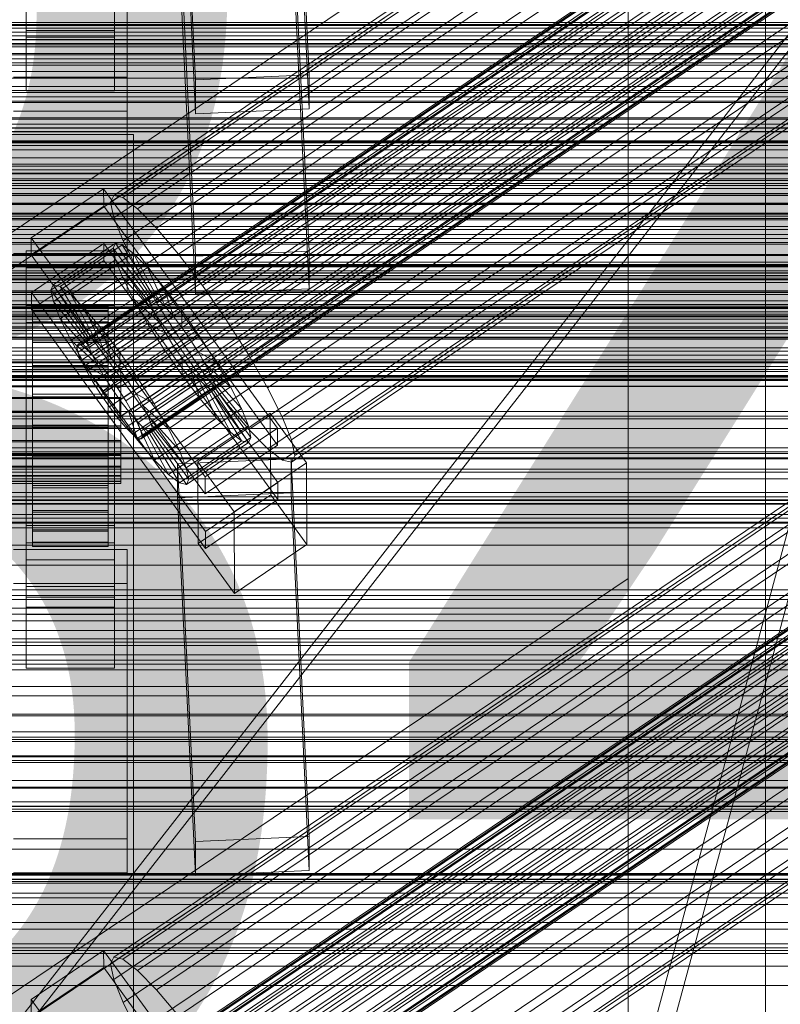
# Model space of a CAD drawing. Header units: millimetres. Extents: x -1970 to 61924, y -58230 to 6847.
# Tile 213 of 256: x 132 to 252, y -33573 to -33417. Entities that reach past the tile are written whole.
import ezdxf

# ---------------------------------------------------------------- set-up
doc = ezdxf.new("R2010")
doc.units = ezdxf.units.MM
for name, color, linetype, lineweight in [('COTAS_O', 1, 'Continuous', 0), ('frontal_briquetadora', 7, 'Continuous', 0), ('frontal_C01', 7, 'Continuous', 0), ('frontal_C01-mix', 7, 'Continuous', 0), ('frontal_C02', 7, 'Continuous', 0), ('frontal_C03', 7, 'Continuous', 0), ('frontal_dosificador', 7, 'Continuous', 0), ('frontal_secador', 7, 'Continuous', 0)]:
    doc.layers.add(name, color=color, linetype=linetype, lineweight=lineweight)
doc.dimstyles.new('R19_100', dxfattribs={"dimtxt": 250, "dimasz": 150, "dimexe": 150, "dimexo": 80, "dimgap": 100, "dimtad": 1, "dimtih": 1, "dimtoh": 1, "dimdsep": 46, "dimcen": 0.09, "dimadec": 0, "dimazin": 0, "dimtfac": 1, "dimtdec": 4, "dimtofl": 0, "dimtmove": 0, "dimatfit": 3, "dimfxl": 1, "dimtolj": 1, "dimtzin": 0, "dimarcsym": 0})

# ---------------------------------------------------------------- blocks, each defined once
blk = doc.blocks.new('DIM_R26_46')
at = {"layer": 'COTAS_O'}
for p, q in [((-1725, -33700), (-1575, -33655)), ((1725, -33700), (1575, -33655)), ((-1725, -34400), (-1725, -33700)), ((-1725, -33700), (1725, -33700)), ((-1725, -33700), (-1575, -33745)), ((1725, -33700), (1575, -33745)), ((1725, -34400), (1725, -33700))]:
    blk.add_line(p, q, dxfattribs=at)
blk.add_text('3450 O', height=250, dxfattribs=at).set_placement((0, -33600))

msp = doc.modelspace()

# ---------------------------------------------------------------- linework, layer by layer
at = {"layer": 'frontal_briquetadora'}
for p, q in [((207, -33670), (342, -33170)), ((210, -33670), (345, -33170))]:
    msp.add_line(p, q, dxfattribs=at)
at = {"layer": 'frontal_C01'}
for p, q in [((146.872, -33444.634), (331.181, -33320.299)), ((146.383, -33445.724), (330.692, -33321.389)), ((148.32, -33444.983), (332.629, -33320.649)), ((150.629, -33446.748), (334.938, -33322.414)), ((141.045, -33468.604), (354.844, -33324.376)), ((141.218, -33468.218), (355.017, -33323.99)), ((141.731, -33468.342), (355.53, -33324.113)), ((142.549, -33468.967), (356.348, -33324.739)), ((146.887, -33448.179), (331.197, -33323.844)), ((141.224, -33469.474), (355.022, -33325.246)), ((141.742, -33470.768), (355.541, -33326.54)), ((143.617, -33470.052), (357.415, -33325.823)), ((153.641, -33449.809), (337.95, -33325.474)), ((142.565, -33472.399), (356.363, -33328.171)), ((144.861, -33471.521), (358.659, -33327.293)), ((148.35, -33451.832), (332.659, -33327.497)), ((359.995, -33329.047), (146.196, -33473.275)), ((157.152, -33453.956), (341.461, -33329.621)), ((143.635, -33474.254), (357.434, -33330.026)), ((147.533, -33475.195), (361.332, -33330.967)), ((144.881, -33476.209), (358.68, -33331.98)), ((148.779, -33477.149), (362.578, -33332.921)), ((150.672, -33456.433), (334.981, -33332.099)), ((146.218, -33478.128), (360.017, -33333.9)), ((147.554, -33479.883), (361.352, -33335.654)), ((149.85, -33479.005), (363.648, -33334.777)), ((345.231, -33334.572), (160.922, -33458.907)), ((148.798, -33481.352), (362.596, -33337.124)), ((150.672, -33480.635), (364.471, -33336.407)), ((153.694, -33461.67), (338.003, -33337.335)), ((149.865, -33482.436), (363.664, -33338.208)), ((150.683, -33483.062), (364.482, -33338.834)), ((151.191, -33481.93), (364.989, -33337.701)), ((151.196, -33483.186), (364.995, -33338.957)), ((151.369, -33482.8), (365.168, -33338.571)), ((164.693, -33464.325), (349.002, -33339.99)), ((157.211, -33467.185), (341.52, -33342.851)), ((168.21, -33469.84), (352.519, -33345.505)), ((160.982, -33472.603), (345.291, -33348.269)), ((171.232, -33475.077), (355.541, -33350.742)), ((164.752, -33477.554), (349.061, -33353.22)), ((173.554, -33479.679), (357.863, -33355.344)), ((168.263, -33481.701), (352.572, -33357.367)), ((175.016, -33483.331), (359.326, -33358.997)), ((171.275, -33484.762), (355.584, -33360.427)), ((173.584, -33486.527), (357.893, -33362.192)), ((175.032, -33486.876), (359.341, -33362.542)), ((175.521, -33485.786), (359.83, -33361.452)), ((159.83, -33426.324), (156.962, -33366.535)), ((174.943, -33365.735), (177.811, -33425.524)), ((159.83, -33431.717), (156.962, -33371.929)), ((177.811, -33430.917), (174.943, -33371.129)), ((250, -35948.844), (250, -33373.251)), ((250, -33378.064), (250, -35953.656)), ((149, -33380.085), (149, -33425.923)), ((228.298, -33384.669), (130, -33450.981)), ((149, -33431.315), (149, -33385.478)), ((228.298, -33505.257), (228.298, -33384.669)), ((130, -33456.762), (228.298, -33390.45)), ((228.298, -33390.45), (228.298, -33511.037)), ((-425, -33420.808), (425, -33420.808)), ((149, -33425.923), (131, -33425.923)), ((149, -33431.315), (149, -33425.923)), ((177.811, -33425.524), (159.83, -33426.324)), ((159.83, -33426.324), (159.83, -33431.717)), ((177.811, -33430.917), (177.811, -33425.524)), ((159.83, -33431.717), (177.811, -33430.917)), ((425, -33432.363), (-425, -33432.363)), ((131, -33431.315), (149, -33431.315)), ((425, -33434.504), (-425, -33434.504)), ((146.383, -33566.311), (330.692, -33441.977)), ((146.872, -33565.222), (331.181, -33440.887)), ((148.32, -33565.571), (332.629, -33441.236)), ((133.809, -33451.349), (145.277, -33443.612)), ((145.277, -33443.612), (145.289, -33446.309)), ((145.277, -33443.612), (172.809, -33481.467)), ((150.629, -33567.336), (334.938, -33443.001)), ((141.045, -33589.192), (354.844, -33444.964)), ((141.218, -33588.806), (355.017, -33444.577)), ((141.731, -33588.929), (355.53, -33444.701)), ((146.383, -33445.724), (146.872, -33444.634)), ((146.872, -33444.634), (148.32, -33444.983)), ((146.887, -33568.766), (331.197, -33444.432)), ((148.32, -33444.983), (150.629, -33446.748)), ((-425, -33446.06), (425, -33446.06)), ((145.289, -33446.309), (133.821, -33454.045)), ((141.224, -33590.062), (355.022, -33445.833)), ((142.549, -33589.555), (356.348, -33445.327)), ((143.617, -33590.639), (357.415, -33446.411)), ((172.821, -33484.163), (145.289, -33446.309)), ((146.887, -33448.179), (146.383, -33445.724)), ((150.629, -33446.748), (153.641, -33449.809)), ((153.641, -33570.396), (337.95, -33446.062)), ((141.742, -33591.356), (355.541, -33447.128)), ((144.861, -33592.109), (358.659, -33447.88)), ((148.35, -33451.832), (146.887, -33448.179)), ((148.35, -33572.419), (332.659, -33448.085)), ((142.565, -33592.987), (356.363, -33448.758)), ((359.995, -33449.635), (146.196, -33593.863)), ((153.641, -33449.809), (157.152, -33453.956)), ((133.821, -33454.045), (133.809, -33451.349)), ((161.341, -33489.203), (133.809, -33451.349)), ((143.635, -33594.842), (357.434, -33450.614)), ((157.152, -33574.543), (341.461, -33450.209)), ((133.847, -33459.976), (145.315, -33452.24)), ((136.948, -33459.613), (146.777, -33452.981)), ((137.313, -33458.797), (147.143, -33452.166)), ((138.396, -33459.059), (148.226, -33452.428)), ((144.881, -33596.796), (358.68, -33452.568)), ((145.315, -33452.24), (145.327, -33454.936)), ((145.315, -33452.24), (172.847, -33490.094)), ((147.143, -33452.166), (146.777, -33452.981)), ((146.777, -33452.981), (152.513, -33460.868)), ((146.777, -33452.981), (147.155, -33454.818)), ((148.226, -33452.428), (147.143, -33452.166)), ((147.143, -33452.166), (152.686, -33460.482)), ((147.533, -33595.783), (361.332, -33451.554)), ((149.953, -33453.748), (148.226, -33452.428)), ((148.226, -33452.428), (153.199, -33460.605)), ((150.672, -33456.433), (148.35, -33451.832)), ((150.672, -33577.021), (334.981, -33452.686)), ((133, -33456.107), (133, -33453.411)), ((133, -33453.411), (147, -33453.411)), ((133, -33499.633), (133, -33453.411)), ((133.821, -33454.045), (161.353, -33491.899)), ((140.123, -33460.379), (149.953, -33453.748)), ((146.218, -33598.716), (360.017, -33454.488)), ((147, -33453.411), (147, -33456.107)), ((147, -33453.411), (147, -33499.633)), ((148.779, -33597.737), (362.578, -33453.509)), ((152.207, -33456.037), (149.953, -33453.748)), ((149.953, -33453.748), (154.017, -33461.231)), ((157.152, -33453.956), (160.922, -33458.907)), ((147, -33456.107), (133, -33456.107)), ((133, -33456.107), (133, -33502.329)), ((145.327, -33454.936), (133.859, -33462.673)), ((137.325, -33461.449), (147.155, -33454.818)), ((142.377, -33462.668), (152.207, -33456.037)), ((172.859, -33492.791), (145.327, -33454.936)), ((147, -33502.329), (147, -33456.107)), ((147.155, -33454.818), (152.692, -33461.738)), ((147.155, -33454.818), (148.249, -33457.55)), ((149.85, -33599.593), (363.648, -33455.364)), ((154.833, -33459.139), (152.207, -33456.037)), ((152.207, -33456.037), (155.085, -33462.315)), ((345.231, -33455.16), (160.922, -33579.494)), ((138.419, -33464.181), (148.249, -33457.55)), ((147.554, -33600.47), (361.352, -33456.242)), ((148.249, -33457.55), (153.21, -33463.032)), ((148.249, -33457.55), (149.985, -33460.992)), ((153.694, -33461.67), (150.672, -33456.433)), ((150.672, -33601.223), (364.471, -33456.995)), ((136.948, -33459.613), (137.313, -33458.797)), ((142.856, -33467.113), (137.313, -33458.797)), ((137.313, -33458.797), (138.396, -33459.059)), ((143.369, -33467.237), (138.396, -33459.059)), ((138.396, -33459.059), (140.123, -33460.379)), ((145.003, -33465.77), (154.833, -33459.139)), ((148.798, -33601.94), (362.596, -33457.712)), ((149.865, -33603.024), (363.664, -33458.796)), ((151.191, -33602.517), (364.989, -33458.289)), ((151.369, -33603.387), (365.168, -33459.159)), ((153.694, -33582.258), (338.003, -33457.923)), ((157.653, -33462.843), (154.833, -33459.139)), ((154.833, -33459.139), (156.329, -33463.785)), ((160.922, -33458.907), (164.693, -33464.325)), ((133.859, -33462.673), (133.847, -33459.976)), ((161.379, -33497.831), (133.847, -33459.976)), ((142.683, -33467.499), (136.948, -33459.613)), ((137.325, -33461.449), (136.948, -33459.613)), ((144.188, -33467.862), (140.123, -33460.379)), ((140.123, -33460.379), (142.377, -33462.668)), ((152.686, -33460.482), (142.856, -33467.113)), ((153.199, -33460.605), (143.369, -33467.237)), ((150.683, -33603.65), (364.482, -33459.421)), ((151.196, -33603.773), (364.995, -33459.545)), ((152.513, -33460.868), (152.686, -33460.482)), ((152.686, -33460.482), (153.199, -33460.605)), ((153.199, -33460.605), (154.017, -33461.231)), ((164.693, -33584.912), (349.002, -33460.578)), ((133, -33464.735), (133, -33462.038)), ((133, -33462.038), (147, -33462.038)), ((133, -33508.261), (133, -33462.038)), ((134, -33472.222), (134, -33462.222)), ((134, -33462.222), (134, -33462.814)), ((134, -33462.222), (146, -33462.222)), ((134, -33462.925), (134, -33462.222)), ((142.862, -33468.369), (137.325, -33461.449)), ((138.419, -33464.181), (137.325, -33461.449)), ((140.156, -33467.624), (149.985, -33460.992)), ((152.513, -33460.868), (142.683, -33467.499)), ((152.692, -33461.738), (142.862, -33468.369)), ((154.017, -33461.231), (144.188, -33467.862)), ((155.085, -33462.315), (145.255, -33468.946)), ((146, -33462.814), (146, -33462.222)), ((146, -33462.222), (146, -33472.222)), ((146, -33462.222), (146, -33462.925)), ((147, -33462.038), (147, -33464.735)), ((147, -33462.038), (147, -33508.261)), ((149.985, -33460.992), (154.033, -33464.662)), ((149.985, -33460.992), (152.246, -33464.91)), ((152.692, -33461.738), (152.513, -33460.868)), ((153.21, -33463.032), (152.692, -33461.738)), ((157.211, -33467.185), (153.694, -33461.67)), ((154.017, -33461.231), (155.085, -33462.315)), ((155.085, -33462.315), (156.329, -33463.785)), ((133.859, -33462.673), (161.391, -33500.527)), ((134, -33472.502), (134, -33462.814)), ((134, -33462.814), (134, -33464.661)), ((134, -33462.814), (146, -33462.814)), ((134, -33472.554), (134, -33462.925)), ((134, -33462.925), (146, -33462.925)), ((134, -33464.874), (134, -33462.925)), ((145.255, -33468.946), (142.377, -33462.668)), ((142.377, -33462.668), (145.003, -33465.77)), ((153.21, -33463.032), (143.38, -33469.663)), ((146, -33464.661), (146, -33462.814)), ((146, -33462.814), (146, -33472.502)), ((146, -33462.925), (146, -33472.554)), ((146, -33462.925), (146, -33464.874)), ((156.329, -33463.785), (146.499, -33470.416)), ((157.653, -33462.843), (147.823, -33469.474)), ((154.033, -33464.662), (153.21, -33463.032)), ((156.329, -33463.785), (157.665, -33465.539)), ((157.211, -33587.773), (341.52, -33463.438)), ((157.665, -33465.539), (157.653, -33462.843)), ((160.474, -33466.895), (157.653, -33462.843)), ((147, -33464.735), (133, -33464.735)), ((133, -33464.735), (133, -33510.957)), ((134, -33473.377), (134, -33464.661)), ((134, -33464.661), (134, -33467.636)), ((134, -33464.661), (146, -33464.661)), ((134, -33473.478), (134, -33464.874)), ((134, -33464.874), (146, -33464.874)), ((134, -33467.937), (134, -33464.874)), ((143.38, -33469.663), (138.419, -33464.181)), ((140.156, -33467.624), (138.419, -33464.181)), ((142.416, -33471.541), (152.246, -33464.91)), ((154.033, -33464.662), (144.203, -33471.294)), ((146, -33467.636), (146, -33464.661)), ((146, -33464.661), (146, -33473.377)), ((146, -33464.874), (146, -33473.478)), ((146, -33464.874), (146, -33467.937)), ((147, -33510.957), (147, -33464.735)), ((152.246, -33464.91), (155.103, -33466.518)), ((152.246, -33464.91), (154.877, -33469.035)), ((155.103, -33466.518), (154.033, -33464.662)), ((164.693, -33464.325), (168.21, -33469.84)), ((146.499, -33470.416), (145.003, -33465.77)), ((145.003, -33465.77), (147.823, -33469.474)), ((155.103, -33466.518), (145.274, -33473.149)), ((147.835, -33472.17), (157.665, -33465.539)), ((150.644, -33473.527), (160.474, -33466.895)), ((156.35, -33468.472), (155.103, -33466.518)), ((157.665, -33465.539), (159.001, -33467.459)), ((160.474, -33466.895), (159.001, -33467.459)), ((163.105, -33471.021), (160.474, -33466.895)), ((168.21, -33590.428), (352.519, -33466.093)), ((134, -33474.786), (134, -33467.636)), ((134, -33467.636), (134, -33471.537)), ((134, -33467.636), (146, -33467.636)), ((134, -33474.929), (134, -33467.937)), ((134, -33467.937), (146, -33467.937)), ((134, -33471.906), (134, -33467.937)), ((144.203, -33471.294), (140.156, -33467.624)), ((142.416, -33471.541), (140.156, -33467.624)), ((141.045, -33468.604), (141.218, -33468.218)), ((141.218, -33468.218), (141.731, -33468.342)), ((141.731, -33468.342), (142.549, -33468.967)), ((142.856, -33467.113), (142.683, -33467.499)), ((142.683, -33467.499), (142.862, -33468.369)), ((143.369, -33467.237), (142.856, -33467.113)), ((142.862, -33468.369), (143.38, -33469.663)), ((144.188, -33467.862), (143.369, -33467.237)), ((145.255, -33468.946), (144.188, -33467.862)), ((146, -33471.537), (146, -33467.636)), ((146, -33467.636), (146, -33474.786)), ((146, -33467.937), (146, -33474.929)), ((146, -33467.937), (146, -33471.906)), ((156.35, -33468.472), (146.52, -33475.103)), ((159.001, -33467.459), (149.171, -33474.09)), ((154.877, -33469.035), (156.35, -33468.472)), ((157.686, -33470.392), (156.35, -33468.472)), ((160.982, -33472.603), (157.211, -33467.185)), ((159.001, -33467.459), (160.247, -33469.413)), ((141.224, -33469.474), (141.045, -33468.604)), ((141.742, -33470.768), (141.224, -33469.474)), ((142.549, -33468.967), (143.617, -33470.052)), ((143.38, -33469.663), (144.203, -33471.294)), ((143.617, -33470.052), (144.861, -33471.521)), ((145.047, -33475.667), (154.877, -33469.035)), ((146.499, -33470.416), (145.255, -33468.946)), ((147.823, -33469.474), (147.835, -33472.17)), ((147.823, -33469.474), (150.644, -33473.527)), ((160.247, -33469.413), (150.417, -33476.044)), ((154.877, -33469.035), (157.698, -33473.088)), ((163.105, -33471.021), (160.247, -33469.413)), ((160.247, -33469.413), (161.318, -33471.268)), ((160.982, -33593.191), (345.291, -33468.856)), ((168.21, -33469.84), (171.232, -33475.077)), ((134, -33476.634), (134, -33471.537)), ((134, -33471.537), (134, -33476.098)), ((134, -33471.537), (146, -33471.537)), ((142.565, -33472.399), (141.742, -33470.768)), ((145.274, -33473.149), (142.416, -33471.541)), ((145.047, -33475.667), (142.416, -33471.541)), ((144.203, -33471.294), (145.274, -33473.149)), ((144.861, -33471.521), (146.196, -33473.275)), ((146, -33476.098), (146, -33471.537)), ((146, -33471.537), (146, -33476.634)), ((147.835, -33472.17), (146.499, -33470.416)), ((157.686, -33470.392), (147.856, -33477.023)), ((161.318, -33471.268), (151.488, -33477.9)), ((153.275, -33477.652), (163.105, -33471.021)), ((157.698, -33473.088), (157.686, -33470.392)), ((159.022, -33472.146), (157.686, -33470.392)), ((165.365, -33474.938), (161.318, -33471.268)), ((161.318, -33471.268), (162.14, -33472.899)), ((165.365, -33474.938), (163.105, -33471.021)), ((171.232, -33595.665), (355.541, -33471.33)), ((-148, -33472.222), (148, -33472.222)), ((-148, -33472.502), (148, -33472.502)), ((-148, -33472.554), (148, -33472.554)), ((134, -33476.808), (134, -33471.906)), ((134, -33471.906), (146, -33471.906)), ((134, -33476.509), (134, -33471.906)), ((134, -33472.502), (134, -33472.222)), ((146, -33472.222), (134, -33472.222)), ((134, -33472.222), (134, -33472.554)), ((134, -33473.377), (134, -33472.502)), ((146, -33472.502), (134, -33472.502)), ((146, -33472.554), (134, -33472.554)), ((134, -33472.554), (134, -33473.478)), ((143.635, -33474.254), (142.565, -33472.399)), ((145.274, -33473.149), (146.52, -33475.103)), ((146, -33471.906), (146, -33476.808)), ((146, -33471.906), (146, -33476.509)), ((146, -33472.222), (146, -33472.502)), ((146, -33472.554), (146, -33472.222)), ((146, -33472.502), (146, -33473.377)), ((146, -33473.478), (146, -33472.554)), ((149.171, -33474.09), (147.835, -33472.17)), ((147.868, -33479.719), (157.698, -33473.088)), ((148, -33472.502), (148, -33472.222)), ((148, -33472.222), (148, -33472.554)), ((148, -33473.377), (148, -33472.502)), ((148, -33472.554), (148, -33473.478)), ((159.022, -33472.146), (149.192, -33478.778)), ((162.14, -33472.899), (152.311, -33479.53)), ((157.698, -33473.088), (160.518, -33476.792)), ((160.518, -33476.792), (159.022, -33472.146)), ((160.266, -33473.616), (159.022, -33472.146)), ((164.752, -33477.554), (160.982, -33472.603)), ((167.102, -33478.381), (162.14, -33472.899)), ((162.14, -33472.899), (162.659, -33474.193)), ((-148, -33473.377), (148, -33473.377)), ((-148, -33473.478), (148, -33473.478)), ((-148, -33474.786), (148, -33474.786)), ((134, -33474.786), (134, -33473.377)), ((146, -33473.377), (134, -33473.377)), ((146, -33473.478), (134, -33473.478)), ((134, -33473.478), (134, -33474.929)), ((134, -33476.634), (134, -33474.786)), ((146, -33474.786), (134, -33474.786)), ((144.881, -33476.209), (143.635, -33474.254)), ((146, -33473.377), (146, -33474.786)), ((146, -33474.929), (146, -33473.478)), ((146, -33474.786), (146, -33476.634)), ((146.196, -33473.275), (147.533, -33475.195)), ((148, -33474.786), (148, -33473.377)), ((148, -33473.478), (148, -33474.929)), ((148, -33476.634), (148, -33474.786)), ((149.171, -33474.09), (150.644, -33473.527)), ((150.417, -33476.044), (149.171, -33474.09)), ((160.266, -33473.616), (150.436, -33480.247)), ((150.644, -33473.527), (153.275, -33477.652)), ((161.333, -33474.7), (151.503, -33481.331)), ((162.659, -33474.193), (152.829, -33480.824)), ((163.144, -33479.894), (160.266, -33473.616)), ((161.333, -33474.7), (160.266, -33473.616)), ((165.397, -33482.183), (161.333, -33474.7)), ((162.151, -33475.326), (161.333, -33474.7)), ((168.196, -33481.113), (162.659, -33474.193)), ((162.659, -33474.193), (162.837, -33475.063)), ((164.752, -33598.142), (349.061, -33473.807)), ((-148, -33474.929), (148, -33474.929)), ((146, -33474.929), (134, -33474.929)), ((134, -33474.929), (134, -33476.808)), ((134, -33476.098), (134, -33478.794)), ((146, -33476.098), (134, -33476.098)), ((134, -33476.098), (134, -33481.008)), ((146.218, -33478.128), (144.881, -33476.209)), ((146.52, -33475.103), (145.047, -33475.667)), ((147.868, -33479.719), (145.047, -33475.667)), ((146, -33476.808), (146, -33474.929)), ((146, -33478.794), (146, -33476.098)), ((146, -33481.008), (146, -33476.098)), ((146.52, -33475.103), (147.856, -33477.023)), ((147.533, -33475.195), (148.779, -33477.149)), ((148, -33474.929), (148, -33476.808)), ((151.488, -33477.9), (150.417, -33476.044)), ((150.417, -33476.044), (153.275, -33477.652)), ((162.151, -33475.326), (152.321, -33481.957)), ((162.664, -33475.449), (152.835, -33482.081)), ((162.837, -33475.063), (153.008, -33481.694)), ((155.535, -33481.57), (165.365, -33474.938)), ((167.125, -33483.503), (162.151, -33475.326)), ((162.664, -33475.449), (162.151, -33475.326)), ((162.837, -33475.063), (162.664, -33475.449)), ((168.208, -33483.765), (162.664, -33475.449)), ((168.573, -33482.949), (162.837, -33475.063)), ((167.102, -33478.381), (165.365, -33474.938)), ((171.232, -33475.077), (173.554, -33479.679)), ((173.554, -33600.266), (357.863, -33475.931)), ((-148, -33476.634), (148, -33476.634)), ((-148, -33476.808), (148, -33476.808)), ((134, -33478.989), (134, -33476.509)), ((134, -33476.509), (146, -33476.509)), ((134, -33481.434), (134, -33476.509)), ((134, -33478.794), (134, -33476.634)), ((146, -33476.634), (134, -33476.634)), ((146, -33476.808), (134, -33476.808)), ((134, -33476.808), (134, -33478.989)), ((146, -33476.509), (146, -33478.989)), ((146, -33476.509), (146, -33481.434)), ((146, -33476.634), (146, -33478.794)), ((146, -33478.989), (146, -33476.808)), ((147.856, -33477.023), (147.868, -33479.719)), ((147.856, -33477.023), (149.192, -33478.778)), ((148, -33478.794), (148, -33476.634)), ((148, -33476.808), (148, -33478.989)), ((148.779, -33477.149), (149.85, -33479.005)), ((150.688, -33483.423), (160.518, -33476.792)), ((152.311, -33479.53), (151.488, -33477.9)), ((151.488, -33477.9), (155.535, -33481.57)), ((153.275, -33477.652), (155.535, -33481.57)), ((160.518, -33476.792), (163.144, -33479.894)), ((168.263, -33481.701), (164.752, -33477.554)), ((148, -33478.794), (-148, -33478.794)), ((-148, -33478.989), (148, -33478.989)), ((134, -33478.794), (146, -33478.794)), ((134, -33481.12), (134, -33478.794)), ((146, -33478.989), (134, -33478.989)), ((134, -33478.989), (134, -33481.322)), ((146, -33478.794), (146, -33481.12)), ((146, -33481.322), (146, -33478.989)), ((147.554, -33479.883), (146.218, -33478.128)), ((148, -33481.12), (148, -33478.794)), ((148, -33478.989), (148, -33481.322)), ((149.192, -33478.778), (150.688, -33483.423)), ((149.192, -33478.778), (150.436, -33480.247)), ((149.85, -33479.005), (150.672, -33480.635)), ((157.272, -33485.012), (167.102, -33478.381)), ((160.19, -33486.817), (171.658, -33479.081)), ((168.196, -33481.113), (167.102, -33478.381)), ((168.263, -33602.289), (352.572, -33477.954)), ((171.658, -33479.081), (171.715, -33492.022)), ((171.658, -33479.081), (177.394, -33486.967)), ((134, -33481.12), (134, -33481.008)), ((134, -33481.008), (134, -33485.933)), ((134, -33481.008), (146, -33481.008)), ((146, -33485.933), (146, -33481.008)), ((146, -33481.008), (146, -33481.12)), ((148.798, -33481.352), (147.554, -33479.883)), ((150.688, -33483.423), (147.868, -33479.719)), ((150.436, -33480.247), (153.314, -33486.525)), ((150.436, -33480.247), (151.503, -33481.331)), ((150.672, -33480.635), (151.191, -33481.93)), ((152.829, -33480.824), (152.311, -33479.53)), ((152.311, -33479.53), (157.272, -33485.012)), ((153.008, -33481.694), (152.829, -33480.824)), ((152.829, -33480.824), (158.366, -33487.744)), ((153.314, -33486.525), (163.144, -33479.894)), ((163.144, -33479.894), (165.397, -33482.183)), ((171.275, -33605.349), (355.584, -33481.015)), ((173.554, -33479.679), (175.016, -33483.331)), ((175.016, -33603.919), (359.326, -33479.584)), ((-148, -33481.12), (148, -33481.12)), ((-148, -33481.322), (148, -33481.322)), ((134, -33483.453), (134, -33481.12)), ((146, -33481.12), (134, -33481.12)), ((134, -33481.322), (134, -33481.434)), ((146, -33481.322), (134, -33481.322)), ((134, -33481.322), (134, -33483.647)), ((134, -33481.434), (146, -33481.434)), ((134, -33486.344), (134, -33481.434)), ((146, -33481.12), (146, -33483.453)), ((146, -33481.434), (146, -33481.322)), ((146, -33483.647), (146, -33481.322)), ((146, -33481.434), (146, -33486.344)), ((148, -33483.453), (148, -33481.12)), ((148, -33481.322), (148, -33483.647)), ((149.865, -33482.436), (148.798, -33481.352)), ((150.683, -33483.062), (149.865, -33482.436)), ((151.191, -33481.93), (151.369, -33482.8)), ((151.503, -33481.331), (155.567, -33488.814)), ((151.503, -33481.331), (152.321, -33481.957)), ((152.321, -33481.957), (157.295, -33490.135)), ((152.321, -33481.957), (152.835, -33482.081)), ((152.835, -33482.081), (153.008, -33481.694)), ((152.835, -33482.081), (158.378, -33490.396)), ((153.008, -33481.694), (158.743, -33489.581)), ((155.535, -33481.57), (157.272, -33485.012)), ((155.567, -33488.814), (165.397, -33482.183)), ((158.366, -33487.744), (168.196, -33481.113)), ((172.809, -33481.467), (161.341, -33489.203)), ((165.397, -33482.183), (167.125, -33483.503)), ((168.573, -33482.949), (168.196, -33481.113)), ((171.275, -33484.762), (168.263, -33481.701)), ((172.821, -33484.163), (172.809, -33481.467)), ((175.521, -33606.374), (359.83, -33482.039)), ((-148, -33483.453), (148, -33483.453)), ((-148, -33483.647), (148, -33483.647)), ((134, -33485.633), (134, -33483.453)), ((134, -33483.453), (134, -33485.933)), ((146, -33483.453), (134, -33483.453)), ((134, -33483.647), (134, -33486.344)), ((146, -33483.647), (134, -33483.647)), ((134, -33483.647), (134, -33485.808)), ((146, -33485.933), (146, -33483.453)), ((146, -33483.453), (146, -33485.633)), ((146, -33486.344), (146, -33483.647)), ((146, -33485.808), (146, -33483.647)), ((148, -33485.633), (148, -33483.453)), ((148, -33483.647), (148, -33485.808)), ((151.196, -33483.186), (150.683, -33483.062)), ((153.314, -33486.525), (150.688, -33483.423)), ((151.369, -33482.8), (151.196, -33483.186)), ((157.295, -33490.135), (167.125, -33483.503)), ((158.378, -33490.396), (168.208, -33483.765)), ((158.743, -33489.581), (168.573, -33482.949)), ((161.353, -33491.899), (172.821, -33484.163)), ((167.125, -33483.503), (168.208, -33483.765)), ((168.208, -33483.765), (168.573, -33482.949)), ((173.584, -33607.114), (357.893, -33482.78)), ((175.016, -33483.331), (175.521, -33485.786)), ((175.032, -33607.464), (359.341, -33483.129)), ((-148, -33485.633), (148, -33485.633)), ((134, -33487.513), (134, -33485.633)), ((134, -33485.633), (134, -33490.536)), ((146, -33485.633), (134, -33485.633)), ((146, -33490.536), (146, -33485.633)), ((146, -33485.633), (146, -33487.513)), ((148, -33487.513), (148, -33485.633)), ((157.272, -33485.012), (158.366, -33487.744)), ((173.584, -33486.527), (171.275, -33484.762)), ((-148, -33485.808), (148, -33485.808)), ((134, -33485.808), (134, -33490.905)), ((146, -33485.808), (134, -33485.808)), ((134, -33485.808), (134, -33487.656)), ((134, -33485.933), (134, -33490.536)), ((134, -33485.933), (146, -33485.933)), ((134, -33486.344), (146, -33486.344)), ((134, -33490.905), (134, -33486.344)), ((146, -33490.905), (146, -33485.808)), ((146, -33487.656), (146, -33485.808)), ((146, -33490.536), (146, -33485.933)), ((146, -33486.344), (146, -33490.905)), ((148, -33485.808), (148, -33487.656)), ((155.567, -33488.814), (153.314, -33486.525)), ((156.962, -33487.123), (174.943, -33486.323)), ((156.962, -33492.516), (156.962, -33487.123)), ((159.83, -33546.911), (156.962, -33487.123)), ((160.247, -33499.759), (160.19, -33486.817)), ((165.926, -33494.703), (160.19, -33486.817)), ((177.394, -33486.967), (165.926, -33494.703)), ((175.032, -33486.876), (173.584, -33486.527)), ((174.943, -33486.323), (174.943, -33491.716)), ((174.943, -33486.323), (177.811, -33546.112)), ((175.521, -33485.786), (175.032, -33486.876)), ((177.451, -33499.909), (177.394, -33486.967)), ((-148, -33487.513), (148, -33487.513)), ((-148, -33487.656), (148, -33487.656)), ((134, -33488.964), (134, -33487.513)), ((134, -33487.513), (134, -33494.505)), ((146, -33487.513), (134, -33487.513)), ((134, -33487.656), (134, -33494.806)), ((146, -33487.656), (134, -33487.656)), ((134, -33487.656), (134, -33489.065)), ((146, -33494.505), (146, -33487.513)), ((146, -33487.513), (146, -33488.964)), ((146, -33494.806), (146, -33487.656)), ((146, -33489.065), (146, -33487.656)), ((148, -33488.964), (148, -33487.513)), ((148, -33487.656), (148, -33489.065)), ((157.295, -33490.135), (155.567, -33488.814)), ((158.366, -33487.744), (158.743, -33489.581)), ((-148, -33488.964), (148, -33488.964)), ((-148, -33489.065), (148, -33489.065)), ((-148, -33489.888), (148, -33489.888)), ((-148, -33489.94), (148, -33489.94)), ((-148, -33490.22), (148, -33490.22)), ((134, -33489.888), (134, -33488.964)), ((134, -33488.964), (134, -33497.568)), ((146, -33488.964), (134, -33488.964)), ((134, -33489.065), (134, -33497.781)), ((146, -33489.065), (134, -33489.065)), ((134, -33489.065), (134, -33489.94)), ((134, -33490.22), (134, -33489.888)), ((134, -33489.888), (134, -33499.517)), ((146, -33489.888), (134, -33489.888)), ((134, -33489.94), (134, -33499.627)), ((146, -33489.94), (134, -33489.94)), ((134, -33489.94), (134, -33490.22)), ((134, -33490.22), (134, -33500.22)), ((146, -33490.22), (134, -33490.22)), ((146, -33497.568), (146, -33488.964)), ((146, -33488.964), (146, -33489.888)), ((146, -33497.781), (146, -33489.065)), ((146, -33489.94), (146, -33489.065)), ((146, -33499.517), (146, -33489.888)), ((146, -33489.888), (146, -33490.22)), ((146, -33499.627), (146, -33489.94)), ((146, -33490.22), (146, -33489.94)), ((146, -33500.22), (146, -33490.22)), ((148, -33489.888), (148, -33488.964)), ((148, -33489.065), (148, -33489.94)), ((148, -33490.22), (148, -33489.888)), ((148, -33489.94), (148, -33490.22)), ((158.378, -33490.396), (157.295, -33490.135)), ((158.743, -33489.581), (158.378, -33490.396)), ((161.341, -33489.203), (161.353, -33491.899)), ((172.847, -33490.094), (161.379, -33497.831)), ((172.859, -33492.791), (172.847, -33490.094)), ((134, -33490.536), (134, -33494.505)), ((134, -33490.536), (146, -33490.536)), ((134, -33490.905), (146, -33490.905)), ((134, -33494.806), (134, -33490.905)), ((146, -33494.505), (146, -33490.536)), ((146, -33490.905), (146, -33494.806)), ((174.943, -33491.716), (156.962, -33492.516)), ((177.811, -33551.505), (174.943, -33491.716)), ((159.83, -33552.305), (156.962, -33492.516)), ((171.715, -33492.022), (160.247, -33499.759)), ((161.391, -33500.527), (172.859, -33492.791)), ((177.451, -33499.909), (171.715, -33492.022)), ((134, -33494.505), (134, -33497.568)), ((134, -33494.505), (146, -33494.505)), ((134, -33494.806), (146, -33494.806)), ((134, -33497.781), (134, -33494.806)), ((146, -33497.568), (146, -33494.505)), ((146, -33494.806), (146, -33497.781)), ((165.926, -33494.703), (165.983, -33507.645)), ((133, -33509.84), (133, -33496.898)), ((133, -33496.898), (147, -33496.898)), ((133, -33506.528), (133, -33496.898)), ((134, -33497.568), (134, -33499.517)), ((134, -33497.568), (146, -33497.568)), ((134, -33497.781), (146, -33497.781)), ((134, -33499.627), (134, -33497.781)), ((146, -33499.517), (146, -33497.568)), ((146, -33497.781), (146, -33499.627)), ((147, -33496.898), (147, -33509.84)), ((147, -33496.898), (147, -33506.528)), ((161.379, -33497.831), (161.391, -33500.527)), ((147, -33499.633), (133, -33499.633)), ((133, -33499.633), (133, -33502.329)), ((134, -33499.517), (134, -33500.22)), ((134, -33499.517), (146, -33499.517)), ((134, -33499.627), (146, -33499.627)), ((134, -33500.22), (134, -33499.627)), ((146, -33500.22), (146, -33499.517)), ((146, -33499.627), (146, -33500.22)), ((147, -33502.329), (147, -33499.633)), ((160.247, -33499.759), (165.983, -33507.645)), ((131, -33500.673), (149, -33500.673)), ((134, -33500.22), (146, -33500.22)), ((149, -33500.673), (149, -33506.065)), ((149, -33500.673), (149, -33546.51)), ((165.983, -33507.645), (177.451, -33499.909)), ((133, -33502.329), (147, -33502.329)), ((228.298, -33505.257), (130, -33571.569)), ((228.298, -33666.04), (228.298, -33505.257)), ((228.298, -33505.257), (228.298, -33511.037)), ((149, -33506.065), (131, -33506.065)), ((147, -33506.528), (133, -33506.528)), ((133, -33506.528), (133, -33519.47)), ((147, -33519.47), (147, -33506.528)), ((149, -33551.903), (149, -33506.065)), ((147, -33508.261), (133, -33508.261)), ((133, -33508.261), (133, -33510.957)), ((147, -33510.957), (147, -33508.261)), ((147, -33509.84), (133, -33509.84)), ((133, -33509.84), (133, -33519.47)), ((147, -33519.47), (147, -33509.84)), ((130, -33577.349), (228.298, -33511.037)), ((133, -33510.957), (147, -33510.957)), ((228.298, -33511.037), (228.298, -33671.821)), ((133, -33519.47), (147, -33519.47)), ((-425, -33541.395), (425, -33541.395)), ((149, -33546.51), (131, -33546.51)), ((149, -33551.903), (149, -33546.51)), ((177.811, -33546.112), (159.83, -33546.911)), ((177.811, -33551.505), (177.811, -33546.112)), ((159.83, -33546.911), (159.83, -33552.305)), ((131, -33551.903), (149, -33551.903)), ((159.83, -33552.305), (177.811, -33551.505)), ((425, -33552.951), (-425, -33552.951)), ((425, -33555.092), (-425, -33555.092)), ((133.809, -33571.936), (145.277, -33564.2)), ((145.277, -33564.2), (145.289, -33566.896)), ((145.277, -33564.2), (172.809, -33602.054)), ((146.383, -33566.311), (146.872, -33565.222)), ((146.872, -33565.222), (148.32, -33565.571)), ((-425, -33566.647), (425, -33566.647)), ((146.887, -33568.766), (146.383, -33566.311)), ((148.32, -33565.571), (150.629, -33567.336)), ((145.289, -33566.896), (133.821, -33574.633)), ((172.821, -33604.751), (145.289, -33566.896)), ((150.629, -33567.336), (153.641, -33570.396)), ((148.35, -33572.419), (146.887, -33568.766)), ((153.641, -33570.396), (157.152, -33574.543)), ((133.821, -33574.633), (133.809, -33571.936)), ((161.341, -33609.791), (133.809, -33571.936)), ((150.672, -33577.021), (148.35, -33572.419))]:
    msp.add_line(p, q, dxfattribs=at)
at = {"layer": 'frontal_C01-mix'}
for p, q in [((-150, -33435), (150, -33435)), ((150, -33435), (150, -33700))]:
    msp.add_line(p, q, dxfattribs=at)
at = {"layer": 'frontal_C02'}
for p, q in [((250, -35767.183), (250, -32921.727)), ((250, -32926.497), (250, -35771.953)), ((228.298, -33584.212), (228.298, -33293.718)), ((228.298, -33299.448), (228.298, -33589.943)), ((133, -33373.734), (133, -33419.552)), ((147, -33419.552), (147, -33373.734)), ((159.83, -33454.238), (156.962, -33394.972)), ((174.943, -33394.179), (177.811, -33453.445)), ((159.83, -33460.2), (156.962, -33400.934)), ((177.811, -33459.407), (174.943, -33400.141)), ((133, -33418.537), (133, -33404.231)), ((147, -33404.231), (147, -33418.537)), ((149, -33408.404), (149, -33453.84)), ((133, -33413.776), (133, -33428.083)), ((147, -33428.083), (147, -33413.776)), ((149, -33459.801), (149, -33414.365)), ((133, -33416.572), (133, -33419.552)), ((147, -33419.552), (147, -33416.572)), ((147, -33418.537), (133, -33418.537)), ((133, -33418.537), (133, -33428.083)), ((147, -33428.083), (147, -33418.537)), ((133, -33419.552), (147, -33419.552)), ((133, -33428.083), (147, -33428.083)), ((-425, -33448.296), (425, -33448.296)), ((149, -33453.84), (131, -33453.84)), ((149, -33459.801), (149, -33453.84)), ((177.811, -33453.445), (159.83, -33454.238)), ((159.83, -33454.238), (159.83, -33460.2)), ((177.811, -33459.407), (177.811, -33453.445)), ((425, -33459.75), (-425, -33459.75)), ((131, -33459.801), (149, -33459.801)), ((159.83, -33460.2), (177.811, -33459.407)), ((430, -33462.372), (-430, -33462.372)), ((425, -33463.437), (-425, -33463.437)), ((430, -33467.372), (-430, -33467.372)), ((-425, -33474.891), (425, -33474.891)), ((430, -33517.372), (-430, -33517.372)), ((-450, -33518.848), (450, -33518.848)), ((430, -33522.372), (-430, -33522.372)), ((450, -33530.77), (-450, -33530.77)), ((450, -33552.257), (-450, -33552.257)), ((-450, -33564.179), (450, -33564.179))]:
    msp.add_line(p, q, dxfattribs=at)
at = {"layer": 'frontal_C03'}
for p, q in [((1250, -33417.245), (-1250, -33417.245)), ((1250, -33418.126), (-1250, -33418.126)), ((1250, -33418.78), (-1250, -33418.78)), ((1250, -33421.087), (-1250, -33421.087)), ((-1250, -33422.145), (1250, -33422.145)), ((1250, -33424.997), (-1250, -33424.997)), ((1250, -33426.054), (-1250, -33426.054)), ((1250, -33428.361), (-1250, -33428.361)), ((1250, -33429.015), (-1250, -33429.015)), ((1250, -33429.896), (-1250, -33429.896)), ((-1250, -33432.562), (1250, -33432.562)), ((-1250, -33433.359), (1250, -33433.359)), ((-1250, -33433.944), (1250, -33433.944)), ((-1250, -33436.282), (1250, -33436.282)), ((-1250, -33437.411), (1250, -33437.411)), ((1250, -33439.703), (-1250, -33439.703)), ((1250, -33440.584), (-1250, -33440.584)), ((-1250, -33441.13), (1250, -33441.13)), ((1250, -33441.237), (-1250, -33441.237)), ((-1250, -33442.727), (1250, -33442.727)), ((1250, -33443.545), (-1250, -33443.545)), ((-1250, -33444.602), (1250, -33444.602)), ((1250, -33447.454), (-1250, -33447.454)), ((-1250, -33447.574), (1250, -33447.574)), ((1250, -33448.512), (-1250, -33448.512)), ((-1250, -33449.53), (1250, -33449.53)), ((1250, -33450.819), (-1250, -33450.819)), ((1250, -33451.473), (-1250, -33451.473)), ((1250, -33452.354), (-1250, -33452.354)), ((-1268, -33455.548), (1268, -33455.548)), ((-1268, -33455.772), (1268, -33455.772)), ((-1268, -33455.936), (1268, -33455.936)), ((-1250, -33455.174), (1250, -33455.174)), ((-1268, -33456.594), (1268, -33456.594)), ((-1268, -33456.911), (1268, -33456.911)), ((1250, -33457.356), (-1250, -33457.356)), ((-1268, -33457.957), (1268, -33457.957)), ((-1268, -33458.407), (1268, -33458.407)), ((-1268, -33459.77), (1268, -33459.77)), ((-1268, -33460.32), (1268, -33460.32)), ((-1268, -33461.907), (1268, -33461.907)), ((1250, -33462.16), (-1250, -33462.16)), ((1268, -33462.521), (-1268, -33462.521)), ((1250, -33463.042), (-1250, -33463.042)), ((-1250, -33463.413), (1250, -33463.413)), ((1250, -33463.695), (-1250, -33463.695)), ((-1268, -33464.224), (1268, -33464.224)), ((-1268, -33464.86), (1268, -33464.86)), ((-1268, -33466.563), (1268, -33466.563)), ((-1250, -33465.671), (1250, -33465.671)), ((1250, -33466.003), (-1250, -33466.003)), ((-1268, -33467.177), (1268, -33467.177)), ((-1250, -33467.06), (1250, -33467.06)), ((-1268, -33468.764), (1268, -33468.764)), ((-1268, -33469.314), (1268, -33469.314)), ((1250, -33469.912), (-1250, -33469.912)), ((-1268, -33470.677), (1268, -33470.677)), ((-1268, -33471.127), (1268, -33471.127)), ((1250, -33470.969), (-1250, -33470.969)), ((-1268, -33472.173), (1268, -33472.173)), ((-1268, -33472.49), (1268, -33472.49)), ((-1268, -33473.148), (1268, -33473.148)), ((-1250, -33471.728), (1250, -33471.728)), ((-1268, -33473.312), (1268, -33473.312)), ((-1268, -33473.536), (1268, -33473.536)), ((1250, -33473.277), (-1250, -33473.277)), ((-1250, -33473.91), (1250, -33473.91)), ((1250, -33473.93), (-1250, -33473.93)), ((1250, -33474.812), (-1250, -33474.812)), ((-1250, -33479.554), (1250, -33479.554)), ((-1250, -33481.51), (1250, -33481.51)), ((1250, -33484.618), (-1250, -33484.618)), ((1250, -33485.499), (-1250, -33485.499)), ((1250, -33486.153), (-1250, -33486.153)), ((-1250, -33486.357), (1250, -33486.357)), ((-1250, -33487.954), (1250, -33487.954)), ((1250, -33488.46), (-1250, -33488.46)), ((-1250, -33489.517), (1250, -33489.517)), ((-1250, -33491.673), (1250, -33491.673)), ((1250, -33492.37), (-1250, -33492.37)), ((-1250, -33492.802), (1250, -33492.802)), ((1250, -33493.427), (-1250, -33493.427)), ((-1250, -33495.14), (1250, -33495.14)), ((-1250, -33495.725), (1250, -33495.725)), ((1250, -33495.734), (-1250, -33495.734)), ((1250, -33496.388), (-1250, -33496.388)), ((-1250, -33496.522), (1250, -33496.522)), ((1250, -33497.269), (-1250, -33497.269)), ((1250, -33507.076), (-1250, -33507.076)), ((1250, -33507.957), (-1250, -33507.957)), ((1250, -33508.61), (-1250, -33508.61)), ((1250, -33510.918), (-1250, -33510.918)), ((-1250, -33511.975), (1250, -33511.975)), ((-1500, -33515.356), (1500, -33515.356)), ((1250, -33514.827), (-1250, -33514.827)), ((1250, -33515.885), (-1250, -33515.885)), ((1250, -33518.192), (-1250, -33518.192)), ((1250, -33518.845), (-1250, -33518.845)), ((1250, -33519.727), (-1250, -33519.727)), ((1500, -33526.765), (-1500, -33526.765)), ((1500, -33527.05), (-1500, -33527.05)), ((1250, -33529.533), (-1250, -33529.533)), ((1250, -33530.415), (-1250, -33530.415)), ((1250, -33531.068), (-1250, -33531.068)), ((1250, -33533.375), (-1250, -33533.375)), ((-1250, -33534.433), (1250, -33534.433)), ((-1500, -33538.458), (1500, -33538.458)), ((1250, -33537.285), (-1250, -33537.285)), ((1250, -33538.342), (-1250, -33538.342)), ((1250, -33540.65), (-1250, -33540.65)), ((1250, -33541.303), (-1250, -33541.303)), ((1250, -33542.184), (-1250, -33542.184)), ((1250, -33551.991), (-1250, -33551.991)), ((1250, -33552.872), (-1250, -33552.872)), ((1250, -33553.526), (-1250, -33553.526)), ((1250, -33555.833), (-1250, -33555.833)), ((-1250, -33556.89), (1250, -33556.89)), ((1250, -33559.742), (-1250, -33559.742)), ((1250, -33560.8), (-1250, -33560.8)), ((1250, -33563.107), (-1250, -33563.107)), ((1250, -33563.761), (-1250, -33563.761)), ((1250, -33564.642), (-1250, -33564.642))]:
    msp.add_line(p, q, dxfattribs=at)
at = {"layer": 'frontal_dosificador'}
for p, q in [((-770, -33460), (770, -33460)), ((-775, -33480), (775, -33480)), ((750, -33500), (-750, -33500)), ((-775, -33510), (775, -33510))]:
    msp.add_line(p, q, dxfattribs=at)
at = {"layer": 'frontal_secador'}
for p, q in [((413, -33215), (-431.48, -34297.08)), ((407, -33225), (-422.12, -34288.52)), ((-1250, -33417.588), (1250, -33417.588)), ((1250, -33417.611), (-1250, -33417.611)), ((1250, -33417.728), (-1250, -33417.728)), ((-1250, -33419.387), (1250, -33419.387)), ((1250, -33419.918), (-1250, -33419.918)), ((-1250, -33420), (1250, -33420)), ((1250, -33420.588), (-1250, -33420.588)), ((1250, -33422.387), (-1250, -33422.387)), ((1250, -33423), (-1250, -33423)), ((-1250, -33423.65), (1250, -33423.65)), ((1250, -33424), (-1250, -33424)), ((1250, -33427.382), (-1250, -33427.382)), ((-1250, -33428), (1250, -33428)), ((1250, -33429.689), (-1250, -33429.689)), ((1250, -33434), (-1250, -33434)), ((1250, -33434.545), (-1250, -33434.545)), ((1250, -33436), (-1250, -33436)), ((1250, -33436.144), (-1250, -33436.144)), ((1250, -33436.709), (-1250, -33436.709)), ((1250, -33438.686), (-1250, -33438.686)), ((1250, -33440), (-1250, -33440)), ((1320, -33442), (-1320, -33442)), ((1250, -33442), (-1250, -33442)), ((1320, -33442.273), (-1320, -33442.273)), ((1320, -33443.072), (-1320, -33443.072)), ((1320, -33444.343), (-1320, -33444.343)), ((1250, -33444.651), (-1250, -33444.651)), ((1320, -33446), (-1320, -33446)), ((1250, -33445.859), (-1250, -33445.859)), ((-1250, -33446), (1250, -33446)), ((1320, -33447.929), (-1320, -33447.929)), ((-1320, -33450), (1320, -33450)), ((-1250, -33450), (1250, -33450)), ((1320, -33452.071), (-1320, -33452.071)), ((1320, -33454), (-1320, -33454)), ((1250, -33454.141), (-1250, -33454.141)), ((1320, -33455.657), (-1320, -33455.657)), ((1320, -33456.928), (-1320, -33456.928)), ((1250, -33457.285), (-1250, -33457.285)), ((1320, -33457.727), (-1320, -33457.727)), ((1320, -33458), (-1320, -33458)), ((1250, -33458), (-1250, -33458)), ((1250, -33461.314), (-1250, -33461.314)), ((1250, -33463.856), (-1250, -33463.856)), ((1250, -33465.455), (-1250, -33465.455)), ((1250, -33466), (-1250, -33466)), ((1360, -33473.5), (-1360, -33473.5)), ((1250, -33473.75), (-1250, -33473.75)), ((1360, -33474.863), (-1360, -33474.863)), ((1360, -33478.859), (-1360, -33478.859)), ((1360, -33485.216), (-1360, -33485.216)), ((1360, -33493.5), (-1360, -33493.5)), ((1250, -33492.924), (-1250, -33492.924)), ((1360, -33503.147), (-1360, -33503.147)), ((-1360, -33513.5), (1360, -33513.5)), ((-1250, -33513.5), (1250, -33513.5)), ((1360, -33523.853), (-1360, -33523.853)), ((1360, -33533.5), (-1360, -33533.5)), ((1250, -33534.076), (-1250, -33534.076)), ((1360, -33541.784), (-1360, -33541.784)), ((1360, -33548.141), (-1360, -33548.141)), ((1360, -33552.137), (-1360, -33552.137)), ((1360, -33553.5), (-1360, -33553.5)), ((1250, -33553.25), (-1250, -33553.25)), ((1250, -33569.715), (-1250, -33569.715))]:
    msp.add_line(p, q, dxfattribs=at)

# ---------------------------------------------------------------- dimensions: what is measured, and where the dimension line sits
at = {"layer": 'COTAS_O'}
dim = msp.add_aligned_dim(p1=(-1725, -34400), p2=(1725, -34400), distance=700, text='<> O', dimstyle='R19_100', dxfattribs=at)
dim.commit()
dim.dimension.update_dxf_attribs({"geometry": 'DIM_R26_46', "text_midpoint": (0, -33700)})

doc.saveas('drawing.dxf')
